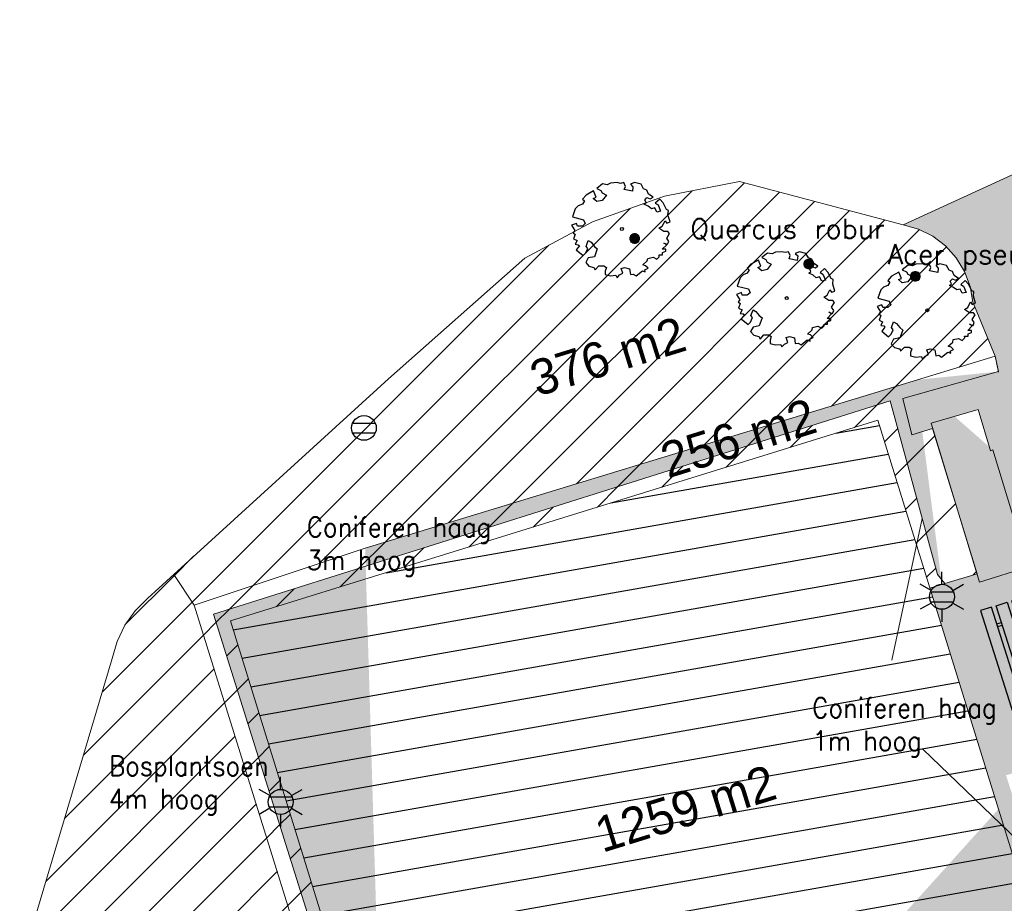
# Model space of a CAD drawing. Header units: metres. Extents: x 102852 to 106916, y 385458 to 392749.
# Tile 10 of 25: x 104540 to 104590, y 386125 to 386170. Entities that reach past the tile are written whole.
import ezdxf
from ezdxf.enums import TextEntityAlignment as Align

# ---------------------------------------------------------------- set-up
doc = ezdxf.new("R2010")
doc.units = ezdxf.units.M
for name, color, linetype, lineweight in [('0-BEBOUWING', 7, 'Continuous', 30), ('0-BEPLANTING', 14, 'Continuous', 30), ('0-GRAS OM SPORTVELDEN', 2, 'Continuous', 30), ('0-HAAG', 82, 'Continuous', 30), ('0-TENNISBAAN', 160, 'Continuous', 30), ('0-VERHARDING', 5, 'Continuous', 30), ('_alg-maatvoering', 7, 'Continuous', 0), ('B-WE-GR-BOOM-S', 90, 'Continuous', 30), ('B-WE-GR-STRUIK-G', 90, 'Continuous', 13), ('B-WE-IE-GEBOUW-G', 10, 'Continuous', 0), ('B-WE-IE-MEUBILAIR_WEGMEUBILAIR-S', 7, 'Continuous', 30), ('B-WE-IE-OV-LICHTMAST-S', 40, 'Continuous', 30), ('B-WE-IE-TERREINAFSCHEIDING_KUNSTMATIG_HEKWERK-G', 6, 'Continuous', 0), ('B-WE-VH-KANTVERHARDING-G', 60, 'Continuous', 13), ('B-WE-VH-MATERIAALGRENS-G', 31, 'Continuous', 13), ('Bomen', 84, 'Continuous', 0), ('Boomsoort', 10, 'Continuous', 0)]:
    doc.layers.add(name, color=color, linetype=linetype, lineweight=lineweight)
doc.styles.add('arial', font='arial.ttf')
doc.styles.add('ISO 1 1000 T2 5 0', font='font_iso.shx', dxfattribs={"height": 2.5})
doc.styles.add('NLCS-ISO', font='NLCS-ISO.ttf')
doc.styles.add('NLCS-ISO-M200-T25', font='NLCS-ISO.ttf', dxfattribs={"height": 0.5})
doc.styles.add('Style-txt', font='txt.shx')
pattern_1 = [(45, (0, 0), (-1.122532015, 1.122532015), [])]
pattern_2 = [(10, (104584.6636, 386117.2606), (-0.26047, 1.47721), [])]

# ---------------------------------------------------------------- blocks, each defined once
blk = doc.blocks.new('B-SIE-WEG_LICHTMAST-SO')
at = {"ltscale": 0.1}
for p, q in [((0, 1.266), (0, 2.531)), ((-1.096, 0.633), (-2.192, 1.266)), ((1.096, 0.633), (2.192, 1.266)), ((-1.096, -0.633), (-2.192, -1.266)), ((1.096, -0.633), (2.192, -1.266)), ((0, -1.266), (0, -2.531))]:
    blk.add_line(p, q, dxfattribs=at)
at = {"flags": 128}
for points in [[(-1.163, 0.5), (1.163, 0.5)], [(-1.163, -0.5), (1.163, -0.5)]]:
    blk.add_lwpolyline(points, dxfattribs=at)
at = {"ltscale": 0.1}
blk.add_circle((0, 0), 1.266, dxfattribs=at)
at = {"style": 'NLCS-ISO'}
blk.add_attdef('TYPE', text='', height=1.8, dxfattribs=at).set_placement((0, 2.531), align=Align.BOTTOM_CENTER)
blk = doc.blocks.new('SIE-WEG_VERKEERSBORD_ROND')
for p, q in [((-1.146, 0.5), (1.146, 0.5)), ((-1.146, -0.5), (1.146, -0.5))]:
    blk.add_line(p, q)
blk.add_circle((0, 0), 1.25)
blk = doc.blocks.new('SIE-WEG_ZITBANK_MET_LEUNING')
blk.add_hatch(color=256).paths.add_polyline_path([(-5.906, 1.518), (-5.906, 1.813), (5.906, 1.813), (5.906, 1.518)])
for p, q in [((-4.134, 1.518), (-4.134, 1.033)), ((-3.839, 1.518), (-3.839, 1.033)), ((3.839, 1.518), (3.839, 1.033)), ((4.134, 1.518), (4.134, 1.033)), ((-4.134, -0.632), (-4.134, -0.148)), ((-3.839, -0.632), (-3.839, -0.148)), ((3.839, -0.632), (3.839, -0.148)), ((4.134, -0.632), (4.134, -0.148))]:
    blk.add_line(p, q)
for points in [[(-5.906, 1.518), (-5.906, 1.813), (5.906, 1.813), (5.906, 1.518)], [(5.906, 1.033), (5.906, -0.148), (-5.906, -0.148), (-5.906, 1.033)], [(-5.906, -0.632), (-5.906, -1.813), (5.906, -1.813), (5.906, -0.632)]]:
    blk.add_3dface(points)
blk = doc.blocks.new('SGR-BOOM_06_6')
at = {"linetype": 'Continuous', "flags": 128}
blk.add_lwpolyline([(2.698, 3.52), (2.53, 3.939), (2.197, 4.064), (1.945, 4.524), (1.273, 4.692), (0.855, 4.524), (1.108, 4.273), (1.064, 3.812), (0.228, 3.98), (0.352, 4.315), (0.184, 4.692), (-0.15, 4.609), (-0.486, 4.692), (-1.155, 4.65), (-1.491, 4.483), (-1.952, 4.565), (-2.539, 4.105), (-2.12, 3.896), (-1.994, 3.644), (-1.575, 3.435), (-1.994, 2.89), (-2.539, 2.766), (-2.915, 3.099), (-2.62, 3.217), (-2.873, 3.855), (-3.628, 3.435), (-4.004, 3.016), (-3.794, 2.848), (-4.004, 2.514), (-4.425, 2.346), (-4.717, 2.054), (-5.01, 1.214), (-3.88, 0.921), (-3.712, 0.544), (-4.004, 0.293), (-4.507, 0.293), (-4.602, 0.556), (-5.093, 0.376), (-4.758, -0.168), (-4.925, -0.377), (-4.717, -0.545), (-4.884, -1.006), (-4.532, -1.182), (-4.717, -1.551), (-4.424, -1.592), (-4.293, -1.707), (-4.619, -2.107), (-3.921, -2.682), (-3.668, -2.431), (-3.46, -1.97), (-3.627, -1.761), (-3.419, -1.174), (-3.124, -1.342), (-2.788, -1.761), (-2.496, -2.01), (-2.788, -2.808), (-3.419, -2.932), (-3.668, -3.394), (-3.333, -3.771), (-2.832, -3.897), (-2.769, -4.022), (-2.706, -4.148), (-2.328, -3.729), (-1.826, -3.729), (-1.575, -3.897), (-1.699, -4.273), (-1.699, -4.609), (-1.154, -4.736), (-0.61, -4.692), (-0.486, -4.945), (-0.233, -4.65), (0.101, -4.483), (-0.059, -4.007), (0.269, -3.896), (0.773, -4.023), (0.856, -4.609), (1.149, -4.565), (1.442, -4.736), (2.071, -4.232), (2.365, -4.356), (2.322, -4.147), (2.657, -3.98), (2.406, -3.728), (2.113, -3.644), (2.574, -3.226), (2.615, -2.975), (3.16, -2.848), (3.538, -3.058), (3.787, -2.807), (3.77, -2.633), (4.123, -2.633), (4.123, -2.387), (4.459, -2.263), (4.459, -2.054), (4.082, -2.054), (4.543, -1.591), (4.25, -1.425), (4.627, -1.55), (4.752, -1.257), (4.543, -0.921), (4.835, -0.461), (4.668, -0.252), (4.25, -0.252), (3.746, 0.085), (4.082, 0.294), (4.375, 0.838), (4.543, 0.589), (4.876, 0.713), (4.667, 1.425), (4.711, 1.886), (4.5, 1.97), (4.164, 2.64), (3.828, 3.013), (3.374, 2.604), (3.663, 2.431), (3.914, 1.802), (3.537, 1.718), (3.327, 2.136), (2.991, 2.054), (2.657, 2.305), (2.238, 2.514), (2.447, 2.682), (2.321, 2.932), (2.53, 3.184), (2.866, 3.059), (3.159, 3.227)], close=True, dxfattribs=at)
blk.add_circle((0, 0), 0.15)
at = {"style": 'NLCS-ISO-M200-T25'}
blk.add_attdef('TYPE', (0, 0), '', height=1.8, dxfattribs=at)
blk = doc.blocks.new('MPOLYGON_506')
at = {"layer": 'Bomen', "flags": 128}
for points in [[(104584.789, 386156.642), (104584.775, 386156.595), (104585.265, 386156.595)], [(104584.812, 386156.685), (104584.789, 386156.642), (104585.251, 386156.642)], [(104584.789, 386156.642), (104585.251, 386156.642), (104585.265, 386156.595)], [(104584.843, 386156.723), (104584.812, 386156.685), (104585.228, 386156.685)], [(104584.812, 386156.685), (104585.228, 386156.685), (104585.251, 386156.642)], [(104584.881, 386156.754), (104584.843, 386156.723), (104585.197, 386156.723)], [(104584.843, 386156.723), (104585.197, 386156.723), (104585.228, 386156.685)], [(104584.924, 386156.778), (104584.881, 386156.754), (104585.159, 386156.754)], [(104584.881, 386156.754), (104585.159, 386156.754), (104585.197, 386156.723)], [(104584.971, 386156.792), (104584.924, 386156.778), (104585.116, 386156.778)], [(104584.924, 386156.778), (104585.116, 386156.778), (104585.159, 386156.754)], [(104585.02, 386156.797), (104584.971, 386156.792), (104585.069, 386156.792)], [(104584.971, 386156.792), (104585.069, 386156.792), (104585.116, 386156.778)], [(104584.775, 386156.595), (104584.77, 386156.547), (104585.27, 386156.547)], [(104584.77, 386156.547), (104584.775, 386156.498), (104585.265, 386156.498)], [(104584.77, 386156.547), (104585.27, 386156.547), (104585.265, 386156.498)], [(104584.775, 386156.595), (104585.265, 386156.595), (104585.27, 386156.547)], [(104584.775, 386156.498), (104584.789, 386156.451), (104585.251, 386156.451)], [(104584.775, 386156.498), (104585.265, 386156.498), (104585.251, 386156.451)], [(104584.789, 386156.451), (104584.812, 386156.408), (104585.228, 386156.408)], [(104584.789, 386156.451), (104585.251, 386156.451), (104585.228, 386156.408)], [(104584.812, 386156.408), (104584.843, 386156.37), (104585.197, 386156.37)], [(104584.812, 386156.408), (104585.228, 386156.408), (104585.197, 386156.37)], [(104584.843, 386156.37), (104584.881, 386156.339), (104585.159, 386156.339)], [(104584.843, 386156.37), (104585.197, 386156.37), (104585.159, 386156.339)], [(104584.881, 386156.339), (104584.924, 386156.316), (104585.116, 386156.316)], [(104584.881, 386156.339), (104585.159, 386156.339), (104585.116, 386156.316)], [(104584.924, 386156.316), (104584.971, 386156.301), (104585.069, 386156.301)], [(104584.924, 386156.316), (104585.116, 386156.316), (104585.069, 386156.301)], [(104584.971, 386156.301), (104585.069, 386156.301), (104585.02, 386156.297)]]:
    blk.add_lwpolyline(points, close=True, dxfattribs=at)
at = {"layer": 'Bomen', "color": 74, "true_color": 0x55aa00, "flags": 128}
for points in [[(104584.775, 386156.595), (104584.789, 386156.642)], [(104584.789, 386156.642), (104584.812, 386156.685)], [(104584.812, 386156.685), (104584.843, 386156.723)], [(104584.843, 386156.723), (104584.881, 386156.754)], [(104584.881, 386156.754), (104584.924, 386156.778)], [(104584.924, 386156.778), (104584.971, 386156.792)], [(104584.971, 386156.792), (104585.02, 386156.797)], [(104585.02, 386156.797), (104585.069, 386156.792)], [(104585.069, 386156.792), (104585.116, 386156.778)], [(104585.116, 386156.778), (104585.159, 386156.754)], [(104585.159, 386156.754), (104585.197, 386156.723)], [(104585.197, 386156.723), (104585.228, 386156.685)], [(104585.228, 386156.685), (104585.251, 386156.642)], [(104585.251, 386156.642), (104585.265, 386156.595)], [(104584.77, 386156.547), (104584.775, 386156.595)], [(104584.775, 386156.498), (104584.77, 386156.547)], [(104584.789, 386156.451), (104584.775, 386156.498)], [(104584.812, 386156.408), (104584.789, 386156.451)], [(104584.843, 386156.37), (104584.812, 386156.408)], [(104584.881, 386156.339), (104584.843, 386156.37)], [(104584.924, 386156.316), (104584.881, 386156.339)], [(104584.971, 386156.301), (104584.924, 386156.316)], [(104585.02, 386156.297), (104584.971, 386156.301)], [(104585.069, 386156.301), (104585.02, 386156.297)], [(104585.116, 386156.316), (104585.069, 386156.301)], [(104585.159, 386156.339), (104585.116, 386156.316)], [(104585.197, 386156.37), (104585.159, 386156.339)], [(104585.228, 386156.408), (104585.197, 386156.37)], [(104585.251, 386156.451), (104585.228, 386156.408)], [(104585.265, 386156.498), (104585.251, 386156.451)], [(104585.265, 386156.595), (104585.27, 386156.547)], [(104585.27, 386156.547), (104585.265, 386156.498)]]:
    blk.add_lwpolyline(points, dxfattribs=at)
at = {"layer": 'Bomen'}
for points in [[(104584.789, 386156.642), (104584.775, 386156.595), (104585.265, 386156.595)], [(104584.812, 386156.685), (104584.789, 386156.642), (104585.251, 386156.642)], [(104584.789, 386156.642), (104585.251, 386156.642), (104585.265, 386156.595)], [(104584.843, 386156.723), (104584.812, 386156.685), (104585.228, 386156.685)], [(104584.812, 386156.685), (104585.228, 386156.685), (104585.251, 386156.642)], [(104584.881, 386156.754), (104584.843, 386156.723), (104585.197, 386156.723)], [(104584.843, 386156.723), (104585.197, 386156.723), (104585.228, 386156.685)], [(104584.924, 386156.778), (104584.881, 386156.754), (104585.159, 386156.754)], [(104584.881, 386156.754), (104585.159, 386156.754), (104585.197, 386156.723)], [(104584.971, 386156.792), (104584.924, 386156.778), (104585.116, 386156.778)], [(104584.924, 386156.778), (104585.116, 386156.778), (104585.159, 386156.754)], [(104585.02, 386156.797), (104584.971, 386156.792), (104585.069, 386156.792)], [(104584.971, 386156.792), (104585.069, 386156.792), (104585.116, 386156.778)], [(104584.775, 386156.595), (104584.77, 386156.547), (104585.27, 386156.547)], [(104584.775, 386156.595), (104585.265, 386156.595), (104585.27, 386156.547)]]:
    blk.add_solid(points, dxfattribs=at)
at = {"layer": 'Bomen', "extrusion": (0, 0, -1)}
for points in [[(-104584.77, 386156.547), (-104584.775, 386156.498), (-104585.265, 386156.498)], [(-104584.77, 386156.547), (-104585.27, 386156.547), (-104585.265, 386156.498)], [(-104584.775, 386156.498), (-104584.789, 386156.451), (-104585.251, 386156.451)], [(-104584.775, 386156.498), (-104585.265, 386156.498), (-104585.251, 386156.451)], [(-104584.789, 386156.451), (-104584.812, 386156.408), (-104585.228, 386156.408)], [(-104584.789, 386156.451), (-104585.251, 386156.451), (-104585.228, 386156.408)], [(-104584.812, 386156.408), (-104584.843, 386156.37), (-104585.197, 386156.37)], [(-104584.812, 386156.408), (-104585.228, 386156.408), (-104585.197, 386156.37)], [(-104584.843, 386156.37), (-104584.881, 386156.339), (-104585.159, 386156.339)], [(-104584.843, 386156.37), (-104585.197, 386156.37), (-104585.159, 386156.339)], [(-104584.881, 386156.339), (-104584.924, 386156.316), (-104585.116, 386156.316)], [(-104584.881, 386156.339), (-104585.159, 386156.339), (-104585.116, 386156.316)], [(-104584.924, 386156.316), (-104584.971, 386156.301), (-104585.069, 386156.301)], [(-104584.924, 386156.316), (-104585.116, 386156.316), (-104585.069, 386156.301)], [(-104584.971, 386156.301), (-104585.069, 386156.301), (-104585.02, 386156.297)]]:
    blk.add_solid(points, dxfattribs=at)
blk = doc.blocks.new('MPOLYGON_631')
at = {"layer": 'Bomen', "flags": 128}
for points in [[(104579.383, 386157.216), (104579.379, 386157.168), (104579.879, 386157.168)], [(104579.379, 386157.168), (104579.383, 386157.119), (104579.874, 386157.119)], [(104579.379, 386157.168), (104579.879, 386157.168), (104579.874, 386157.119)], [(104579.398, 386157.263), (104579.383, 386157.216), (104579.874, 386157.216)], [(104579.383, 386157.216), (104579.874, 386157.216), (104579.879, 386157.168)], [(104579.383, 386157.119), (104579.398, 386157.072), (104579.86, 386157.072)], [(104579.383, 386157.119), (104579.874, 386157.119), (104579.86, 386157.072)], [(104579.421, 386157.306), (104579.398, 386157.263), (104579.86, 386157.263)], [(104579.398, 386157.263), (104579.86, 386157.263), (104579.874, 386157.216)], [(104579.452, 386157.344), (104579.421, 386157.306), (104579.836, 386157.306)], [(104579.421, 386157.306), (104579.836, 386157.306), (104579.86, 386157.263)], [(104579.49, 386157.375), (104579.452, 386157.344), (104579.805, 386157.344)], [(104579.452, 386157.344), (104579.805, 386157.344), (104579.836, 386157.306)], [(104579.533, 386157.399), (104579.49, 386157.375), (104579.768, 386157.375)], [(104579.49, 386157.375), (104579.768, 386157.375), (104579.805, 386157.344)], [(104579.58, 386157.413), (104579.533, 386157.399), (104579.724, 386157.399)], [(104579.533, 386157.399), (104579.724, 386157.399), (104579.768, 386157.375)], [(104579.629, 386157.418), (104579.58, 386157.413), (104579.677, 386157.413)], [(104579.58, 386157.413), (104579.677, 386157.413), (104579.724, 386157.399)], [(104579.398, 386157.072), (104579.421, 386157.029), (104579.836, 386157.029)], [(104579.398, 386157.072), (104579.86, 386157.072), (104579.836, 386157.029)], [(104579.421, 386157.029), (104579.452, 386156.991), (104579.805, 386156.991)], [(104579.421, 386157.029), (104579.836, 386157.029), (104579.805, 386156.991)], [(104579.452, 386156.991), (104579.49, 386156.96), (104579.768, 386156.96)], [(104579.452, 386156.991), (104579.805, 386156.991), (104579.768, 386156.96)], [(104579.49, 386156.96), (104579.533, 386156.937), (104579.724, 386156.937)], [(104579.49, 386156.96), (104579.768, 386156.96), (104579.724, 386156.937)], [(104579.533, 386156.937), (104579.58, 386156.922), (104579.677, 386156.922)], [(104579.533, 386156.937), (104579.724, 386156.937), (104579.677, 386156.922)], [(104579.58, 386156.922), (104579.677, 386156.922), (104579.629, 386156.918)]]:
    blk.add_lwpolyline(points, close=True, dxfattribs=at)
at = {"layer": 'Bomen', "color": 74, "true_color": 0x55aa00, "flags": 128}
for points in [[(104579.379, 386157.168), (104579.383, 386157.216)], [(104579.383, 386157.119), (104579.379, 386157.168)], [(104579.383, 386157.216), (104579.398, 386157.263)], [(104579.398, 386157.072), (104579.383, 386157.119)], [(104579.398, 386157.263), (104579.421, 386157.306)], [(104579.421, 386157.306), (104579.452, 386157.344)], [(104579.452, 386157.344), (104579.49, 386157.375)], [(104579.49, 386157.375), (104579.533, 386157.399)], [(104579.533, 386157.399), (104579.58, 386157.413)], [(104579.58, 386157.413), (104579.629, 386157.418)], [(104579.629, 386157.418), (104579.677, 386157.413)], [(104579.677, 386157.413), (104579.724, 386157.399)], [(104579.724, 386157.399), (104579.768, 386157.375)], [(104579.768, 386157.375), (104579.805, 386157.344)], [(104579.805, 386157.344), (104579.836, 386157.306)], [(104579.836, 386157.306), (104579.86, 386157.263)], [(104579.86, 386157.263), (104579.874, 386157.216)], [(104579.874, 386157.119), (104579.86, 386157.072)], [(104579.874, 386157.216), (104579.879, 386157.168)], [(104579.879, 386157.168), (104579.874, 386157.119)], [(104579.421, 386157.029), (104579.398, 386157.072)], [(104579.452, 386156.991), (104579.421, 386157.029)], [(104579.49, 386156.96), (104579.452, 386156.991)], [(104579.533, 386156.937), (104579.49, 386156.96)], [(104579.58, 386156.922), (104579.533, 386156.937)], [(104579.629, 386156.918), (104579.58, 386156.922)], [(104579.677, 386156.922), (104579.629, 386156.918)], [(104579.724, 386156.937), (104579.677, 386156.922)], [(104579.768, 386156.96), (104579.724, 386156.937)], [(104579.805, 386156.991), (104579.768, 386156.96)], [(104579.836, 386157.029), (104579.805, 386156.991)], [(104579.86, 386157.072), (104579.836, 386157.029)]]:
    blk.add_lwpolyline(points, dxfattribs=at)
at = {"layer": 'Bomen'}
for points in [[(104579.383, 386157.216), (104579.379, 386157.168), (104579.879, 386157.168)], [(104579.398, 386157.263), (104579.383, 386157.216), (104579.874, 386157.216)], [(104579.383, 386157.216), (104579.874, 386157.216), (104579.879, 386157.168)], [(104579.421, 386157.306), (104579.398, 386157.263), (104579.86, 386157.263)], [(104579.398, 386157.263), (104579.86, 386157.263), (104579.874, 386157.216)], [(104579.452, 386157.344), (104579.421, 386157.306), (104579.836, 386157.306)], [(104579.421, 386157.306), (104579.836, 386157.306), (104579.86, 386157.263)], [(104579.49, 386157.375), (104579.452, 386157.344), (104579.805, 386157.344)], [(104579.452, 386157.344), (104579.805, 386157.344), (104579.836, 386157.306)], [(104579.533, 386157.399), (104579.49, 386157.375), (104579.768, 386157.375)], [(104579.49, 386157.375), (104579.768, 386157.375), (104579.805, 386157.344)], [(104579.58, 386157.413), (104579.533, 386157.399), (104579.724, 386157.399)], [(104579.533, 386157.399), (104579.724, 386157.399), (104579.768, 386157.375)], [(104579.629, 386157.418), (104579.58, 386157.413), (104579.677, 386157.413)], [(104579.58, 386157.413), (104579.677, 386157.413), (104579.724, 386157.399)]]:
    blk.add_solid(points, dxfattribs=at)
at = {"layer": 'Bomen', "extrusion": (0, 0, -1)}
for points in [[(-104579.379, 386157.168), (-104579.383, 386157.119), (-104579.874, 386157.119)], [(-104579.379, 386157.168), (-104579.879, 386157.168), (-104579.874, 386157.119)], [(-104579.383, 386157.119), (-104579.398, 386157.072), (-104579.86, 386157.072)], [(-104579.383, 386157.119), (-104579.874, 386157.119), (-104579.86, 386157.072)], [(-104579.398, 386157.072), (-104579.421, 386157.029), (-104579.836, 386157.029)], [(-104579.398, 386157.072), (-104579.86, 386157.072), (-104579.836, 386157.029)], [(-104579.421, 386157.029), (-104579.452, 386156.991), (-104579.805, 386156.991)], [(-104579.421, 386157.029), (-104579.836, 386157.029), (-104579.805, 386156.991)], [(-104579.452, 386156.991), (-104579.49, 386156.96), (-104579.768, 386156.96)], [(-104579.452, 386156.991), (-104579.805, 386156.991), (-104579.768, 386156.96)], [(-104579.49, 386156.96), (-104579.533, 386156.937), (-104579.724, 386156.937)], [(-104579.49, 386156.96), (-104579.768, 386156.96), (-104579.724, 386156.937)], [(-104579.533, 386156.937), (-104579.58, 386156.922), (-104579.677, 386156.922)], [(-104579.533, 386156.937), (-104579.724, 386156.937), (-104579.677, 386156.922)], [(-104579.58, 386156.922), (-104579.677, 386156.922), (-104579.629, 386156.918)]]:
    blk.add_solid(points, dxfattribs=at)
blk = doc.blocks.new('MPOLYGON_632')
at = {"layer": 'Bomen', "flags": 128}
for points in [[(104570.602, 386158.599), (104570.579, 386158.556), (104571.04, 386158.556)], [(104570.633, 386158.637), (104570.602, 386158.599), (104571.017, 386158.599)], [(104570.602, 386158.599), (104571.017, 386158.599), (104571.04, 386158.556)], [(104570.671, 386158.668), (104570.633, 386158.637), (104570.986, 386158.637)], [(104570.633, 386158.637), (104570.986, 386158.637), (104571.017, 386158.599)], [(104570.714, 386158.691), (104570.671, 386158.668), (104570.948, 386158.668)], [(104570.671, 386158.668), (104570.948, 386158.668), (104570.986, 386158.637)], [(104570.761, 386158.706), (104570.714, 386158.691), (104570.905, 386158.691)], [(104570.714, 386158.691), (104570.905, 386158.691), (104570.948, 386158.668)], [(104570.81, 386158.71), (104570.761, 386158.706), (104570.858, 386158.706)], [(104570.761, 386158.706), (104570.858, 386158.706), (104570.905, 386158.691)], [(104570.564, 386158.509), (104570.56, 386158.46), (104571.06, 386158.46)], [(104570.56, 386158.46), (104570.564, 386158.412), (104571.055, 386158.412)], [(104570.56, 386158.46), (104571.06, 386158.46), (104571.055, 386158.412)], [(104570.579, 386158.556), (104570.564, 386158.509), (104571.055, 386158.509)], [(104570.564, 386158.509), (104571.055, 386158.509), (104571.06, 386158.46)], [(104570.564, 386158.412), (104570.579, 386158.365), (104571.04, 386158.365)], [(104570.564, 386158.412), (104571.055, 386158.412), (104571.04, 386158.365)], [(104570.579, 386158.556), (104571.04, 386158.556), (104571.055, 386158.509)], [(104570.579, 386158.365), (104570.602, 386158.322), (104571.017, 386158.322)], [(104570.579, 386158.365), (104571.04, 386158.365), (104571.017, 386158.322)], [(104570.602, 386158.322), (104570.633, 386158.284), (104570.986, 386158.284)], [(104570.602, 386158.322), (104571.017, 386158.322), (104570.986, 386158.284)], [(104570.633, 386158.284), (104570.671, 386158.253), (104570.948, 386158.253)], [(104570.633, 386158.284), (104570.986, 386158.284), (104570.948, 386158.253)], [(104570.671, 386158.253), (104570.714, 386158.23), (104570.905, 386158.23)], [(104570.671, 386158.253), (104570.948, 386158.253), (104570.905, 386158.23)], [(104570.714, 386158.23), (104570.761, 386158.215), (104570.858, 386158.215)], [(104570.714, 386158.23), (104570.905, 386158.23), (104570.858, 386158.215)], [(104570.761, 386158.215), (104570.858, 386158.215), (104570.81, 386158.21)]]:
    blk.add_lwpolyline(points, close=True, dxfattribs=at)
at = {"layer": 'Bomen', "color": 74, "true_color": 0x55aa00, "flags": 128}
for points in [[(104570.579, 386158.556), (104570.602, 386158.599)], [(104570.602, 386158.599), (104570.633, 386158.637)], [(104570.633, 386158.637), (104570.671, 386158.668)], [(104570.671, 386158.668), (104570.714, 386158.691)], [(104570.714, 386158.691), (104570.761, 386158.706)], [(104570.761, 386158.706), (104570.81, 386158.71)], [(104570.81, 386158.71), (104570.858, 386158.706)], [(104570.858, 386158.706), (104570.905, 386158.691)], [(104570.905, 386158.691), (104570.948, 386158.668)], [(104570.948, 386158.668), (104570.986, 386158.637)], [(104570.986, 386158.637), (104571.017, 386158.599)], [(104571.017, 386158.599), (104571.04, 386158.556)], [(104570.56, 386158.46), (104570.564, 386158.509)], [(104570.564, 386158.412), (104570.56, 386158.46)], [(104570.564, 386158.509), (104570.579, 386158.556)], [(104570.579, 386158.365), (104570.564, 386158.412)], [(104570.602, 386158.322), (104570.579, 386158.365)], [(104570.633, 386158.284), (104570.602, 386158.322)], [(104570.671, 386158.253), (104570.633, 386158.284)], [(104570.714, 386158.23), (104570.671, 386158.253)], [(104570.761, 386158.215), (104570.714, 386158.23)], [(104570.81, 386158.21), (104570.761, 386158.215)], [(104570.858, 386158.215), (104570.81, 386158.21)], [(104570.905, 386158.23), (104570.858, 386158.215)], [(104570.948, 386158.253), (104570.905, 386158.23)], [(104570.986, 386158.284), (104570.948, 386158.253)], [(104571.017, 386158.322), (104570.986, 386158.284)], [(104571.04, 386158.365), (104571.017, 386158.322)], [(104571.04, 386158.556), (104571.055, 386158.509)], [(104571.055, 386158.412), (104571.04, 386158.365)], [(104571.055, 386158.509), (104571.06, 386158.46)], [(104571.06, 386158.46), (104571.055, 386158.412)]]:
    blk.add_lwpolyline(points, dxfattribs=at)
at = {"layer": 'Bomen'}
for points in [[(104570.602, 386158.599), (104570.579, 386158.556), (104571.04, 386158.556)], [(104570.633, 386158.637), (104570.602, 386158.599), (104571.017, 386158.599)], [(104570.602, 386158.599), (104571.017, 386158.599), (104571.04, 386158.556)], [(104570.671, 386158.668), (104570.633, 386158.637), (104570.986, 386158.637)], [(104570.633, 386158.637), (104570.986, 386158.637), (104571.017, 386158.599)], [(104570.714, 386158.691), (104570.671, 386158.668), (104570.948, 386158.668)], [(104570.671, 386158.668), (104570.948, 386158.668), (104570.986, 386158.637)], [(104570.761, 386158.706), (104570.714, 386158.691), (104570.905, 386158.691)], [(104570.714, 386158.691), (104570.905, 386158.691), (104570.948, 386158.668)], [(104570.81, 386158.71), (104570.761, 386158.706), (104570.858, 386158.706)], [(104570.761, 386158.706), (104570.858, 386158.706), (104570.905, 386158.691)], [(104570.564, 386158.509), (104570.56, 386158.46), (104571.06, 386158.46)], [(104570.579, 386158.556), (104570.564, 386158.509), (104571.055, 386158.509)], [(104570.564, 386158.509), (104571.055, 386158.509), (104571.06, 386158.46)], [(104570.579, 386158.556), (104571.04, 386158.556), (104571.055, 386158.509)]]:
    blk.add_solid(points, dxfattribs=at)
at = {"layer": 'Bomen', "extrusion": (0, 0, -1)}
for points in [[(-104570.56, 386158.46), (-104570.564, 386158.412), (-104571.055, 386158.412)], [(-104570.56, 386158.46), (-104571.06, 386158.46), (-104571.055, 386158.412)], [(-104570.564, 386158.412), (-104570.579, 386158.365), (-104571.04, 386158.365)], [(-104570.564, 386158.412), (-104571.055, 386158.412), (-104571.04, 386158.365)], [(-104570.579, 386158.365), (-104570.602, 386158.322), (-104571.017, 386158.322)], [(-104570.579, 386158.365), (-104571.04, 386158.365), (-104571.017, 386158.322)], [(-104570.602, 386158.322), (-104570.633, 386158.284), (-104570.986, 386158.284)], [(-104570.602, 386158.322), (-104571.017, 386158.322), (-104570.986, 386158.284)], [(-104570.633, 386158.284), (-104570.671, 386158.253), (-104570.948, 386158.253)], [(-104570.633, 386158.284), (-104570.986, 386158.284), (-104570.948, 386158.253)], [(-104570.671, 386158.253), (-104570.714, 386158.23), (-104570.905, 386158.23)], [(-104570.671, 386158.253), (-104570.948, 386158.253), (-104570.905, 386158.23)], [(-104570.714, 386158.23), (-104570.761, 386158.215), (-104570.858, 386158.215)], [(-104570.714, 386158.23), (-104570.905, 386158.23), (-104570.858, 386158.215)], [(-104570.761, 386158.215), (-104570.858, 386158.215), (-104570.81, 386158.21)]]:
    blk.add_solid(points, dxfattribs=at)

msp = doc.modelspace()

# ---------------------------------------------------------------- hatches: boundary and pattern name
h = msp.add_hatch()
h.set_pattern_fill('ANSI31', color=256, style=0)
h.paths.add_polyline_path([(104586.522, 386140.989), (104588.147, 386141.486), (104585.898, 386148.838), (104584.847, 386148.516), (104584.389, 386150.358), (104589.23, 386151.723), (104589.067, 386152.503), (104557.167, 386142.784), (104548.509, 386139.899), (104557.276, 386111.774), (104560.34, 386102.118), (104564.282, 386103.312), (104563.994, 386104.301), (104560.837, 386103.316), (104549.481, 386139.439), (104583.739, 386150.239), (104586.139, 386141.454)])
at = {"layer": '0-BEBOUWING', "ltscale": 0.2, "true_color": 0x636466, "extrusion": (0, 0, -1)}
msp.add_hatch(color=251, dxfattribs=at).paths.add_polyline_path([(-104590.745, 386141.834), (-104588.277, 386141.063), (-104585.817, 386149.103), (-104587.007, 386149.457), (-104588.943, 386147.755)])
at = {"layer": '0-BEPLANTING', "ltscale": 0.2}
h = msp.add_hatch(dxfattribs=at)
h.set_pattern_fill('ANSI31', color=256, scale=0.1, pattern_type=2)
h.set_pattern_definition(pattern_1)
h.paths.add_polyline_path([(104550.349, 386139.095), (104583.119, 386149.26), (104585.76, 386140.752), (104586.522, 386140.989), (104586.139, 386141.454), (104583.739, 386150.239), (104549.481, 386139.439), (104560.837, 386103.316), (104563.994, 386104.301), (104564.282, 386103.312), (104564.957, 386103.526), (104564.466, 386105.076), (104561.179, 386104.057)])
h.paths.add_polyline_path([(104576.288, 386103.976), (104574.56, 386103.36), (104579.662, 386086.796), (104570.946, 386084.049), (104565.374, 386102.118), (104564.568, 386101.87), (104570.261, 386082.546), (104580.479, 386085.953), (104586.493, 386067.819), (104605.933, 386073.652), (104607.807, 386072.816), (104619.446, 386076.427), (104618.714, 386078.786), (104587.125, 386069.04)])
h.paths.add_polyline_path([(104546.428, 386098.595), (104550.188, 386095.285), (104560.649, 386084.993), (104578.875, 386068.668), (104581.615, 386065.966), (104582.641, 386064.571), (104588.982, 386058.634), (104590.31, 386060.001), (104591.628, 386060.837), (104593.029, 386060.932), (104593.99, 386060.499), (104603.265, 386055.171), (104606.463, 386052.99), (104612.408, 386048.467), (104627.246, 386038.31), (104637.599, 386031.636), (104639.164, 386030.714), (104640.125, 386030.952), (104640.596, 386031.636), (104640.788, 386032.257), (104651.595, 386057.545), (104653.342, 386061.733), (104654.396, 386064.675), (104657.196, 386071.374), (104662.128, 386084.697), (104663.202, 386087.632), (104663.703, 386090.423), (104665.763, 386106.023), (104667.191, 386118.274), (104667.746, 386128.438), (104667.936, 386135.525), (104655.45, 386131.782), (104645.433, 386128.766), (104657.961, 386089.565), (104644.28, 386085.411), (104650.778, 386064.307), (104612.176, 386053.036), (104605.672, 386073.156), (104586.236, 386067.324), (104580.226, 386085.447), (104569.994, 386082.036), (104564.184, 386101.756), (104556.941, 386099.534), (104555.749, 386103.775), (104553.935, 386103.219), (104552.023, 386109.457), (104556.883, 386110.959), (104558.813, 386104.715), (104557.338, 386104.263), (104558.179, 386101.463), (104560.357, 386102.118), (104548.509, 386139.899), (104547.477, 386141.457), (104546.532, 386140.596), (104546.166, 386140.244), (104545.522, 386139.611), (104544.997, 386138.877), (104544.605, 386138.063), (104544.358, 386137.195), (104539.677, 386121.483), (104549.907, 386120.041), (104548.007, 386107.222), (104545.744, 386099.836)])
h.paths.add_polyline_path([(104572.22, 386145.491), (104582.317, 386148.623), (104581.428, 386151.489), (104571.331, 386148.357)], flags=9)
at = {"layer": '0-GRAS OM SPORTVELDEN', "ltscale": 0.2}
h = msp.add_hatch(dxfattribs=at)
h.set_pattern_fill('ANSI31', color=256, scale=0.1, pattern_type=2)
h.set_pattern_definition(pattern_1)
h.paths.add_polyline_path([(104589.067, 386152.503), (104587.937, 386155.232), (104587.797, 386156.031), (104587.512, 386156.789), (104587.09, 386157.482), (104586.547, 386158.084), (104585.902, 386158.574), (104585.177, 386158.937), (104584.397, 386159.158), (104576.119, 386161.346), (104572.317, 386160.603), (104568.67, 386159.3), (104565.258, 386157.466), (104558.343, 386151.361), (104547.477, 386141.457), (104548.509, 386139.899), (104557.167, 386142.784)])
at = {"layer": '0-HAAG', "ltscale": 0.2, "true_color": 0x136734}
for points in [[(104564.184, 386101.756), (104569.994, 386082.036), (104580.226, 386085.447), (104586.236, 386067.324), (104605.672, 386073.156), (104612.176, 386053.036), (104650.778, 386064.307), (104644.28, 386085.411), (104657.961, 386089.565), (104645.853, 386127.411), (104645.433, 386128.766), (104655.45, 386131.782), (104649.838, 386149.742), (104644.049, 386169.16), (104643.916, 386169.54), (104635.788, 386167.129), (104627.633, 386164.579), (104616.694, 386161.244), (104608.3, 386158.621), (104611.335, 386148.869), (104612.047, 386149.099), (104609.289, 386157.973), (104643.601, 386168.716), (104649.456, 386149.624), (104654.948, 386132.048), (104644.931, 386129.033), (104645.472, 386127.289), (104657.456, 386089.83), (104643.779, 386085.677), (104650.276, 386064.578), (104612.437, 386053.528), (104605.933, 386073.652), (104586.493, 386067.819), (104580.479, 386085.953), (104570.261, 386082.546), (104564.567, 386101.873), (104564.184, 386101.756), (104631.711, 386165.854), (104627.633, 386164.579), (104610.668, 386153.536), (104609.289, 386157.973), (104631.462, 386164.915), (104643.601, 386168.716)], [(104564.184, 386101.756), (104569.994, 386082.036), (104580.226, 386085.447), (104586.236, 386067.324), (104605.672, 386073.156), (104612.176, 386053.036), (104650.778, 386064.307), (104644.28, 386085.411), (104657.961, 386089.565), (104645.853, 386127.411), (104645.433, 386128.766), (104655.45, 386131.782), (104649.838, 386149.742), (104644.049, 386169.16), (104643.916, 386169.54), (104635.788, 386167.129), (104627.633, 386164.579), (104616.694, 386161.244), (104608.3, 386158.621), (104611.335, 386148.869), (104612.047, 386149.099), (104609.289, 386157.973), (104643.601, 386168.716), (104649.456, 386149.624), (104654.948, 386132.048), (104644.931, 386129.033), (104645.472, 386127.289), (104657.456, 386089.83), (104643.779, 386085.677), (104650.276, 386064.578), (104612.437, 386053.528), (104605.933, 386073.652), (104586.493, 386067.819), (104580.479, 386085.953), (104570.261, 386082.546), (104564.567, 386101.873), (104564.184, 386101.756), (104616.966, 386160.377), (104627.879, 386163.793), (104636.033, 386166.346), (104643.601, 386168.716)], [(104586.522, 386140.989), (104588.147, 386141.486), (104585.898, 386148.838), (104584.847, 386148.516), (104584.389, 386150.358), (104589.23, 386151.723), (104589.067, 386152.503), (104557.167, 386142.784), (104548.509, 386139.899), (104557.276, 386111.774), (104560.34, 386102.118), (104564.282, 386103.312), (104563.994, 386104.301), (104560.837, 386103.316), (104549.481, 386139.439), (104583.739, 386150.239), (104586.139, 386141.454)]]:
    msp.add_hatch(color=116, dxfattribs=at).paths.add_polyline_path(points)
at = {"layer": '0-HAAG', "ltscale": 0.2, "true_color": 0x136734, "extrusion": (0, 0, -1)}
msp.add_hatch(color=116, dxfattribs=at).paths.add_polyline_path([(-104586.522, 386140.989), (-104588.147, 386141.486), (-104585.898, 386148.838), (-104584.847, 386148.516), (-104584.389, 386150.358), (-104589.23, 386151.723), (-104589.067, 386152.503), (-104557.167, 386142.784), (-104548.509, 386139.899), (-104557.276, 386111.774), (-104560.34, 386102.118), (-104564.282, 386103.312), (-104563.994, 386104.301), (-104560.837, 386103.316), (-104549.481, 386139.439), (-104583.739, 386150.239), (-104586.139, 386141.454), (-104586.331, 386141.221), (-104585.373, 386148.677), (-104584.847, 386148.516), (-104584.389, 386150.358), (-104589.23, 386151.723), (-104585.15, 386151.31), (-104584.839, 386151.215), (-104557.167, 386142.784), (-104558.097, 386112.032), (-104549.481, 386139.439), (-104583.739, 386150.239), (-104584.939, 386145.846), (-104586.139, 386141.454)])
at = {"layer": '0-TENNISBAAN'}
h = msp.add_hatch(dxfattribs=at)
h.set_pattern_fill('HATCH', color=256, scale=0.1, style=0, pattern_type=2)
h.set_pattern_definition(pattern_2)
h.paths.add_polyline_path([(104550.349, 386139.095), (104561.179, 386104.057), (104593.993, 386114.232), (104583.119, 386149.26)])
h = msp.add_hatch(dxfattribs=at)
h.set_pattern_fill('HATCH', color=256, scale=0.1, style=0, pattern_type=2)
h.set_pattern_definition(pattern_2)
h.paths.add_polyline_path([(104561.179, 386104.057), (104550.349, 386139.095), (104583.119, 386149.26), (104593.993, 386114.232)])
at = {"layer": '0-VERHARDING', "ltscale": 0.2, "true_color": 0x939598}
h = msp.add_hatch(color=252, dxfattribs=at)
h.paths.add_polyline_path([(104593.993, 386114.232), (104593.884, 386118.128), (104589.61, 386131.289), (104590.069, 386131.402), (104594.092, 386118.446), (104602.363, 386120.946), (104602.37, 386120.969), (104604.501, 386121.611), (104614.244, 386124.588), (104611.36, 386134.026), (104610.936, 386135.469), (104608.669, 386142.734), (104606.663, 386143.016), (104606.613, 386143.001), (104606.705, 386142.703), (104602.119, 386141.254), (104602.863, 386138.91), (104602.961, 386138.91), (104603.088, 386138.499), (104606.731, 386139.633), (104608.315, 386134.494), (104607.395, 386134.196), (104608.956, 386129.162), (104606.163, 386128.285), (104606.304, 386127.78), (104597.313, 386125.013), (104595.946, 386129.492), (104592.743, 386139.982), (104590.523, 386147.123), (104604.065, 386151.293), (104604.061, 386151.291), (104604.074, 386151.249), (104606.663, 386143.016), (104608.669, 386142.734), (104609.048, 386142.814), (104611.282, 386135.658), (104610.936, 386135.469), (104611.36, 386134.026), (104611.773, 386134.115), (104614.185, 386126.375), (104615.522, 386126.815), (104616.564, 386123.472), (104621.025, 386122.59), (104612.723, 386149.315), (104612.578, 386149.27), (104611.335, 386148.869), (104608.692, 386157.074), (104598.174, 386154.006), (104594.966, 386163.995), (104584.397, 386159.158), (104585.177, 386158.937), (104585.902, 386158.574), (104586.547, 386158.084), (104587.09, 386157.482), (104587.512, 386156.789), (104587.797, 386156.031), (104587.937, 386155.232), (104589.067, 386152.503), (104589.23, 386151.723), (104584.389, 386150.358), (104584.847, 386148.516), (104585.898, 386148.838), (104585.817, 386149.103), (104588.197, 386149.811), (104588.832, 386147.714), (104588.943, 386147.755), (104590.745, 386141.834), (104588.277, 386141.063), (104588.147, 386141.486), (104585.76, 386140.752)], flags=17)
h.paths.add_polyline_path([(104593.152, 386127.036), (104592.885, 386127.895), (104593.744, 386128.162), (104594.012, 386127.303)], flags=0)
h.paths.add_polyline_path([(104594.044, 386124.187), (104593.777, 386125.047), (104594.637, 386125.314), (104594.904, 386124.455)], flags=0)
h.paths.add_polyline_path([(104594.955, 386121.287), (104594.688, 386122.146), (104595.547, 386122.414), (104595.814, 386121.554)], flags=0)
h.paths.add_polyline_path([(104597.837, 386122.16), (104597.576, 386123.022), (104598.437, 386123.283), (104598.698, 386122.421)], flags=0)
h.paths.add_polyline_path([(104600.726, 386123.036), (104600.465, 386123.897), (104601.327, 386124.158), (104601.588, 386123.297)], flags=0)
h.paths.add_polyline_path([(104603.874, 386123.99), (104603.613, 386124.851), (104604.475, 386125.112), (104604.736, 386124.251)], flags=0)
h.paths.add_polyline_path([(104608.431, 386131.605), (104608.161, 386132.463), (104609.019, 386132.733), (104609.289, 386131.875)], flags=0)
h.paths.add_polyline_path([(104606.763, 386124.865), (104606.502, 386125.727), (104607.364, 386125.988), (104607.625, 386125.126)], flags=0)
h.paths.add_polyline_path([(104609.324, 386128.763), (104609.054, 386129.622), (104609.913, 386129.892), (104610.183, 386129.033)], flags=0)
h.paths.add_polyline_path([(104610.223, 386125.904), (104609.953, 386126.763), (104610.812, 386127.033), (104611.082, 386126.174)], flags=0)
h.paths.add_polyline_path([(104619.446, 386076.427), (104618.714, 386078.786), (104619.945, 386079.166), (104609.074, 386114.145), (104576.288, 386103.976), (104574.56, 386103.36), (104574.214, 386104.482), (104565.496, 386101.732), (104565.377, 386102.118), (104562.051, 386101.109), (104556.941, 386099.534), (104555.749, 386103.775), (104557.338, 386104.263), (104558.179, 386101.463), (104560.34, 386102.118), (104564.96, 386103.517), (104564.466, 386105.076), (104593.993, 386114.232), (104593.884, 386118.128), (104602.081, 386120.482), (104602.81, 386117.996), (104603.28, 386118.148), (104602.37, 386120.969), (104604.501, 386121.611), (104605.359, 386118.668), (104605.764, 386118.795), (104604.962, 386121.348), (104612.585, 386123.719), (104613.048, 386122.361), (104616.564, 386123.472), (104621.025, 386122.59), (104644.024, 386129.752), (104645.344, 386125.417), (104612.56, 386115.212), (104623.428, 386080.204), (104627.344, 386081.409), (104628.055, 386079.098)], flags=17)

# ---------------------------------------------------------------- linework, layer by layer
at = {"layer": '_alg-maatvoering'}
for p, q in [((104583.832, 386137.112), (104585.367, 386144.282)), ((104585.403, 386132.599), (104590.9, 386127.316))]:
    msp.add_line(p, q, dxfattribs=at)
at = {"layer": 'B-WE-GR-STRUIK-G', "ltscale": 0.2, "flags": 128}
msp.add_lwpolyline([(104586.522, 386140.989), (104588.147, 386141.486), (104585.898, 386148.838), (104584.847, 386148.516), (104584.389, 386150.358), (104589.23, 386151.723), (104589.067, 386152.503), (104557.167, 386142.784), (104548.509, 386139.899), (104557.276, 386111.774), (104560.34, 386102.118), (104564.282, 386103.312), (104563.994, 386104.301), (104560.837, 386103.316), (104549.481, 386139.439), (104583.739, 386150.239), (104586.139, 386141.454)], close=True, dxfattribs=at)
at = {"layer": 'B-WE-GR-STRUIK-G', "flags": 128}
msp.add_lwpolyline([(104548.509, 386139.899), (104547.477, 386141.457)], dxfattribs=at)
at = {"layer": 'B-WE-IE-GEBOUW-G', "flags": 128}
msp.add_lwpolyline([(104590.745, 386141.834), (104588.277, 386141.063), (104585.817, 386149.103), (104588.197, 386149.811), (104588.832, 386147.714), (104588.943, 386147.755)], close=True, dxfattribs=at)
at = {"layer": 'B-WE-IE-TERREINAFSCHEIDING_KUNSTMATIG_HEKWERK-G'}
msp.add_3dface([(104561.179, 386104.057), (104550.349, 386139.095), (104583.119, 386149.26), (104593.993, 386114.232)], dxfattribs=at)
at = {"layer": 'B-WE-VH-KANTVERHARDING-G', "flags": 128}
msp.add_lwpolyline([(104589.235, 386151.7), (104589.067, 386152.503), (104587.937, 386155.232), (104587.797, 386156.031), (104587.512, 386156.789), (104587.09, 386157.482), (104586.547, 386158.084), (104585.902, 386158.574), (104585.177, 386158.937), (104584.397, 386159.158), (104576.119, 386161.346), (104572.317, 386160.603), (104568.67, 386159.3), (104565.258, 386157.466), (104558.343, 386151.361), (104546.532, 386140.596), (104546.166, 386140.244), (104545.522, 386139.611), (104544.997, 386138.877), (104544.605, 386138.063), (104544.358, 386137.195), (104539.677, 386121.483), (104539.677, 386121.483)], dxfattribs=at)
at = {"layer": 'B-WE-VH-MATERIAALGRENS-G', "ltscale": 0.2, "flags": 128}
for points in [[(104584.397, 386159.158), (104594.966, 386163.995), (104595.3, 386164.329)], [(104586.522, 386140.989), (104585.76, 386140.752)]]:
    msp.add_lwpolyline(points, dxfattribs=at)

# ---------------------------------------------------------------- block references
at = {"layer": 'B-WE-GR-BOOM-S', "xscale": 0.5, "yscale": 0.5, "zscale": 0.5, "rotation": 360}
for p in [(104570.165, 386158.944), (104578.513, 386155.444), (104585.63, 386154.829)]:
    msp.add_blockref('SGR-BOOM_06_6', p, dxfattribs=at)
at = {"layer": 'B-WE-IE-MEUBILAIR_WEGMEUBILAIR-S', "xscale": 0.5, "yscale": 0.5, "zscale": 0.5}
for name, p, rotation in [('SIE-WEG_VERKEERSBORD_ROND', (104557.105, 386148.869), 360), ('SIE-WEG_ZITBANK_MET_LEUNING', (104590.075, 386137.077), 287.5710911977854)]:
    msp.add_blockref(name, p, dxfattribs=dict(at, rotation=rotation))
at = {"layer": 'B-WE-IE-OV-LICHTMAST-S', "xscale": 0.5, "yscale": 0.5, "zscale": 0.5, "rotation": 360}
for p in [(104586.368, 386140.32), (104552.889, 386129.937)]:
    msp.add_blockref('B-SIE-WEG_LICHTMAST-SO', p, dxfattribs=at)
at = {"layer": 'Bomen', "rotation": 360}
for name in ['MPOLYGON_632', 'MPOLYGON_631', 'MPOLYGON_506']:
    msp.add_blockref(name, (0, 0, 0.134), dxfattribs=at)

# ---------------------------------------------------------------- texts
at = {"char_height": 1.8, "width": 34.45304, "attachment_point": 1, "rotation": 17.2335, "style": 'ISO 1 1000 T2 5 0'}
for s, insert in [('376 m2', (104565.35, 386152.169)), ('256 m2', (104571.957, 386148.027)), ('1259 m2', (104568.639, 386129.072))]:
    msp.add_mtext(s, dxfattribs=dict(at, insert=insert))
at = {"layer": '_alg-maatvoering', "char_height": 1, "attachment_point": 1, "style": 'arial'}
for s, insert in [('\\FSTANDARD;Coniferen haag\\P3m hoog', (104554.212, 386144.352)), ('\\FSTANDARD;Coniferen haag \\P1m hoog', (104579.8, 386135.197)), ('\\FSTANDARD;Bosplantsoen\\P4m hoog', (104544.197, 386132.261))]:
    msp.add_mtext(s, dxfattribs=dict(at, insert=insert))
at = {"layer": 'Boomsoort', "color": 7, "style": 'Style-txt'}
for s, p in [('Quercus robur', (104583.476, 386158.46, 0.134)), ('Acer pseudoplatanus', (104597.795, 386157.168, 0.134))]:
    msp.add_text(s, height=1, dxfattribs=at).set_placement(p, align=Align.RIGHT)

doc.saveas('drawing.dxf')
